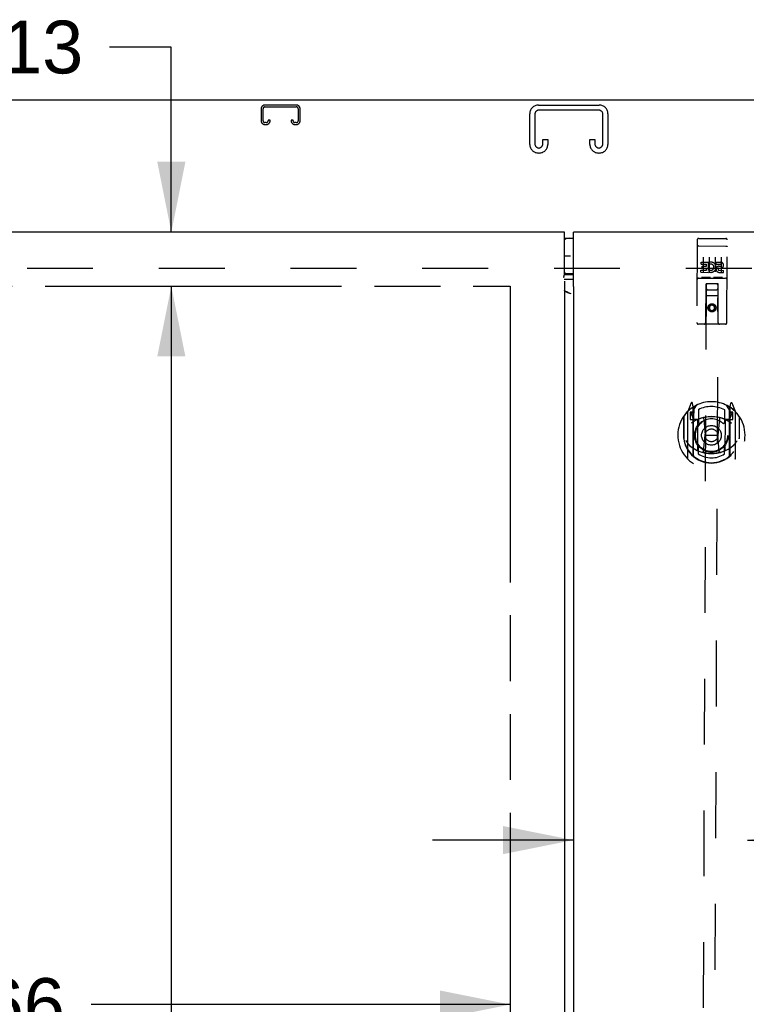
# Model space of a CAD drawing. Header units: inches. Extents: x 0 to 249, y 0 to 161.
# Tile 21 of 22: x 200 to 215, y 100 to 120. Entities that reach past the tile are written whole.
import ezdxf

# ---------------------------------------------------------------- set-up
doc = ezdxf.new("R2010")
doc.units = ezdxf.units.IN
doc.header["$LTSCALE"] = 13.713587
doc.header["$MEASUREMENT"] = 0
doc.linetypes.add('HIDDEN', pattern=[0.2, 0.1, -0.1])
doc.linetypes.add('PHANTOM', pattern=[0.8, 0.45, -0.05, 0.1, -0.05, 0.1, -0.05])
doc.layers.get('0').update_dxf_attribs({"linetype": 'CONTINUOUS'})
for name, color, linetype in [('02___PRT_ALL_AXES', 7, 'CONTINUOUS'), ('AVAILABLE_DOOR_SPACE', 7, 'CONTINUOUS'), ('DEFAULT_2', 8, 'HIDDEN'), ('DIMENSIONS', 7, 'CONTINUOUS'), ('GASKET', 7, 'CONTINUOUS')]:
    doc.layers.add(name, color=color, linetype=linetype)
doc.styles.get("Standard").update_dxf_attribs({"font": 'arial.ttf'})
doc.dimstyles.new('DIMSTYLE_1', dxfattribs={"dimtxt": 1.10002, "dimasz": 1.466694, "dimexe": 0.09, "dimexo": 0.07, "dimgap": 0.0375, "dimtad": 0, "dimtih": 1, "dimtoh": 1, "dimzin": 4, "dimdsep": 46, "dimtxsty": 'Standard', "dimblk": '_FILLED', "dimblk1": '_FILLED', "dimblk2": '_FILLED', "dimcen": 0.09, "dimazin": 1, "dimtfac": 1, "dimtdec": 3, "dimtofl": 0, "dimtmove": 0, "dimatfit": 3, "dimldrblk": '_FILLED', "dimfxl": 1, "dimtolj": 1, "dimtzin": 4, "dimarcsym": 0})

# ---------------------------------------------------------------- blocks, each defined once
blk = doc.blocks.new('_FILLED')
at = {"color": 0, "linetype": 'ByBlock'}
blk.add_solid([(0, 0), (-1, 0.2), (-1, -0.2)], dxfattribs=at)
blk = doc.blocks.new('*D21')
at = {"layer": 'DIMENSIONS', "color": 2, "linetype": 'Continuous'}
for p, q in [((202.822, 114.757), (202.822, 85.732)), ((202.822, 54.507), (202.822, 81.882))]:
    blk.add_line(p, q, dxfattribs=at)
at = {"layer": 'DIMENSIONS', "color": 2, "linetype": 'Continuous', "xscale": 1.4666938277, "yscale": 1.4666938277, "zscale": 1.4666938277}
for p, rotation in [((202.822, 114.757), 90), ((202.822, 54.507), 270)]:
    blk.add_blockref('_FILLED', p, dxfattribs=dict(at, rotation=rotation))
at = {"layer": 'DIMENSIONS', "color": 2, "linetype": 'Continuous', "insert": (202.822, 85.182), "char_height": 1.1, "width": 3.84394, "attachment_point": 2, "line_spacing_factor": 0.9}
blk.add_mtext('60.25\\Ptyp.', dxfattribs=at)
blk = doc.blocks.new('*D22')
at = {"layer": 'DIMENSIONS', "color": 2, "linetype": 'Continuous'}
for p, q in [((211.191, 103.217), (208.258, 103.217)), ((214.816, 103.217), (217.347, 103.217))]:
    blk.add_line(p, q, dxfattribs=at)
at = {"layer": 'DIMENSIONS', "color": 2, "linetype": 'Continuous', "xscale": 1.4666938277, "yscale": 1.4666938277, "zscale": 1.4666938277}
blk.add_blockref('_FILLED', (211.191, 103.217), dxfattribs=at)
at = {"layer": 'DIMENSIONS', "color": 2, "linetype": 'Continuous', "xscale": 1.4666938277, "yscale": 1.4666938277, "zscale": 1.4666938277, "rotation": 180}
blk.add_blockref('_FILLED', (214.816, 103.217), dxfattribs=at)
at = {"layer": 'DIMENSIONS', "color": 2, "linetype": 'Continuous', "insert": (217.898, 103.767), "char_height": 1.1, "width": 2.98927, "attachment_point": 1, "line_spacing_factor": 0.9}
blk.add_mtext('3.63', dxfattribs=at)
blk = doc.blocks.new('*D26')
at = {"layer": 'DIMENSIONS', "color": 2, "linetype": 'Continuous'}
for p, q in [((189.223, 99.792), (196.211, 99.792)), ((209.879, 99.792), (201.155, 99.792))]:
    blk.add_line(p, q, dxfattribs=at)
at = {"layer": 'DIMENSIONS', "color": 2, "linetype": 'Continuous', "xscale": 1.4666938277, "yscale": 1.4666938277, "zscale": 1.4666938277, "rotation": 180}
blk.add_blockref('_FILLED', (189.223, 99.792), dxfattribs=at)
at = {"layer": 'DIMENSIONS', "color": 2, "linetype": 'Continuous', "xscale": 1.4666938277, "yscale": 1.4666938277, "zscale": 1.4666938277}
blk.add_blockref('_FILLED', (209.879, 99.792), dxfattribs=at)
at = {"layer": 'DIMENSIONS', "color": 2, "linetype": 'Continuous', "insert": (198.683, 100.342), "char_height": 1.1, "width": 3.84394, "attachment_point": 2, "line_spacing_factor": 0.9}
blk.add_mtext('20.66', dxfattribs=at)
blk = doc.blocks.new('*D29')
at = {"layer": 'DIMENSIONS', "color": 2, "linetype": 'Continuous'}
for p, q in [((202.822, 119.736), (201.538, 119.736)), ((202.822, 115.882), (202.822, 119.736)), ((202.822, 114.757), (202.822, 111.824))]:
    blk.add_line(p, q, dxfattribs=at)
at = {"layer": 'DIMENSIONS', "color": 2, "linetype": 'Continuous', "xscale": 1.4666938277, "yscale": 1.4666938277, "zscale": 1.4666938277}
for p, rotation in [((202.822, 115.882), 270), ((202.822, 114.757), 90)]:
    blk.add_blockref('_FILLED', p, dxfattribs=dict(at, rotation=rotation))
at = {"layer": 'DIMENSIONS', "color": 2, "linetype": 'Continuous', "insert": (200.988, 120.286), "char_height": 1.1, "width": 2.98927, "attachment_point": 3, "line_spacing_factor": 0.9}
blk.add_mtext('1.13', dxfattribs=at)

msp = doc.modelspace()

# ---------------------------------------------------------------- linework, layer by layer
at = {"color": 3, "linetype": 'Continuous'}
for p, q in [((235.046, 118.632), (187.15, 118.632)), ((211.004, 115.882), (187.473, 115.882)), ((211.004, 114.992), (211.004, 115.882)), ((211.191, 114.781), (211.191, 115.882)), ((234.723, 115.882), (211.191, 115.882)), ((211.004, 114.858), (211.004, 54.406)), ((211.191, 114.897), (211.027, 114.897)), ((211.191, 114.723), (211.191, 54.541)), ((211.198, 114.723), (211.191, 114.723)), ((211.198, 114.723), (211.202, 114.728)), ((211.09, 114.613), (211.098, 114.616)), ((211.098, 114.61), (211.106, 114.613))]:
    msp.add_line(p, q, dxfattribs=at)
at = {"color": 7, "linetype": 'Continuous'}
for p, q in [((211.004, 115.752), (211.191, 115.752)), ((211.191, 115.012), (211.004, 115.012)), ((211.004, 114.995), (211.006, 114.995)), ((211.027, 114.996), (211.191, 114.996)), ((211.071, 114.62), (211.076, 114.626)), ((211.111, 114.605), (211.118, 114.607))]:
    msp.add_line(p, q, dxfattribs=at)
at = {"color": 3, "linetype": 'Continuous'}
for points in [[(210.994, 114.937), (210.992, 114.94), (210.992, 114.941), (210.991, 114.941), (210.991, 114.942), (210.991, 114.943), (210.991, 114.943), (210.991, 114.944), (210.991, 114.944), (210.992, 114.945), (210.992, 114.945), (210.993, 114.946), (210.993, 114.947), (210.994, 114.949), (210.995, 114.95), (210.996, 114.952), (210.996, 114.954), (210.997, 114.956), (210.998, 114.958), (210.998, 114.961), (210.999, 114.963), (211, 114.967), (211.001, 114.97), (211.001, 114.974), (211.002, 114.978), (211.003, 114.982), (211.003, 114.987), (211.004, 114.992)], [(210.997, 114.933), (210.996, 114.935), (210.994, 114.937)], [(211.027, 114.897), (211.022, 114.897), (211.017, 114.896), (211.011, 114.896), (211.006, 114.896), (211.002, 114.895)], [(211.017, 114.648), (211.013, 114.651), (211.01, 114.655), (211.007, 114.658), (211.005, 114.661), (211.004, 114.665), (211.004, 114.668)], [(211.146, 114.593), (211.128, 114.602), (211.11, 114.611), (211.092, 114.619), (211.074, 114.627), (211.056, 114.635), (211.038, 114.641), (211.019, 114.647), (211.016, 114.648)], [(211.146, 114.593), (211.126, 114.6), (211.116, 114.603), (211.106, 114.607), (211.097, 114.61), (211.087, 114.614), (211.078, 114.617), (211.069, 114.62), (211.061, 114.624), (211.053, 114.627), (211.046, 114.631), (211.039, 114.634), (211.032, 114.638), (211.027, 114.641), (211.021, 114.644), (211.017, 114.648)], [(211.202, 114.728), (211.203, 114.729), (211.204, 114.73), (211.204, 114.731), (211.205, 114.732), (211.205, 114.732), (211.205, 114.733), (211.205, 114.733), (211.204, 114.734), (211.204, 114.734), (211.204, 114.735), (211.203, 114.735), (211.203, 114.736), (211.202, 114.737), (211.202, 114.738), (211.201, 114.739), (211.2, 114.741), (211.2, 114.742), (211.199, 114.744), (211.198, 114.746), (211.198, 114.748), (211.197, 114.75), (211.196, 114.753), (211.196, 114.756), (211.195, 114.758), (211.195, 114.761), (211.194, 114.764), (211.194, 114.767), (211.193, 114.77), (211.193, 114.773), (211.192, 114.777), (211.191, 114.781)]]:
    msp.add_lwpolyline(points, dxfattribs=at)
at = {"color": 7, "linetype": 'Continuous'}
msp.add_lwpolyline([(211.006, 114.995), (211.011, 114.996), (211.017, 114.996), (211.022, 114.996), (211.027, 114.996)], dxfattribs=at)
for centre, start, end in [((211.101, 115.572), 90, 122.8107), ((211.101, 115.192), 237.1893, 270)]:
    msp.add_arc(centre, 0.18, start, end, dxfattribs=at)
at = {"layer": '02___PRT_ALL_AXES', "color": 8, "linetype": 'HIDDEN'}
for p, q in [((213.8, 115.75), (214.365, 115.748)), ((213.848, 115.044), (213.848, 115.086)), ((213.848, 115.086), (213.962, 115.086)), ((213.849, 115.215), (213.849, 115.257)), ((213.849, 115.257), (214.005, 115.257)), ((213.849, 115.215), (213.962, 115.214)), ((213.87, 115.13), (213.87, 115.172)), ((213.87, 115.172), (213.962, 115.172)), ((213.87, 115.13), (213.962, 115.129)), ((213.962, 115.172), (213.962, 115.214)), ((213.962, 115.086), (213.962, 115.129)), ((214.004, 115.043), (214.004, 115.056)), ((214.008, 115.054), (214.004, 115.056)), ((214.005, 115.079), (214.005, 115.257)), ((214.005, 115.079), (214.018, 115.097)), ((214.029, 115.208), (214.013, 115.248)), ((214.161, 115.213), (214.162, 115.256)), ((214.161, 115.213), (214.254, 115.213)), ((214.162, 115.256), (214.254, 115.256)), ((214.221, 115.128), (214.267, 115.128)), ((214.225, 115.169), (214.254, 115.169)), ((214.225, 115.085), (214.317, 115.084)), ((214.317, 115.042), (214.317, 115.084)), ((213.797, 114.922), (214.362, 114.92)), ((213.848, 115.044), (214.004, 115.043)), ((214.225, 115.042), (214.317, 115.042))]:
    msp.add_line(p, q, dxfattribs=at)
msp.add_circle((214.077, 114.304), 0.085, dxfattribs=at)
for centre, radius, start, end in [((214.055, 115.15), 0.107, 244.0335, 113.1726), ((214.055, 115.15), 0.0639, 234.6594, 113.1725), ((214.225, 115.106), 0.0635, 89.7699, 269.7699), ((214.225, 115.107), 0.0219, 100.0769, 269.7699), ((214.254, 115.191), 0.0644, 282.0694, 89.8474), ((214.254, 115.191), 0.0219, 269.671, 89.7699)]:
    msp.add_arc(centre, radius, start, end, dxfattribs=at)
at = {"layer": 'AVAILABLE_DOOR_SPACE', "color": 4, "linetype": 'PHANTOM'}
for p, q in [((189.223, 114.757), (209.879, 114.757)), ((209.879, 114.757), (209.879, 54.507))]:
    msp.add_line(p, q, dxfattribs=at)
at = {"layer": 'DEFAULT_2', "color": 8, "linetype": 'HIDDEN'}
for p, q in [((204.691, 118.448), (204.691, 118.202)), ((204.731, 118.202), (204.731, 118.448)), ((205.424, 118.528), (204.771, 118.528)), ((204.771, 118.488), (205.424, 118.488)), ((205.464, 118.448), (205.464, 118.202)), ((205.504, 118.202), (205.504, 118.448)), ((210.285, 117.708), (210.285, 118.348)), ((210.389, 118.334), (210.389, 117.722)), ((210.465, 118.528), (211.73, 118.528)), ((211.716, 118.424), (210.479, 118.424)), ((211.806, 117.722), (211.806, 118.334)), ((211.91, 118.348), (211.91, 117.708)), ((204.799, 118.162), (204.771, 118.162)), ((204.839, 118.216), (204.839, 118.202)), ((204.879, 118.216), (204.839, 118.216)), ((204.879, 118.202), (204.879, 118.216)), ((205.316, 118.216), (205.316, 118.202)), ((205.356, 118.216), (205.316, 118.216)), ((205.356, 118.202), (205.356, 118.216)), ((205.424, 118.162), (205.396, 118.162)), ((204.771, 118.122), (204.799, 118.122)), ((205.396, 118.122), (205.424, 118.122)), ((210.556, 117.722), (210.556, 117.809)), ((210.556, 117.809), (210.66, 117.809)), ((210.66, 117.809), (210.66, 117.708)), ((211.535, 117.708), (211.535, 117.809)), ((211.535, 117.809), (211.639, 117.809)), ((211.639, 117.809), (211.639, 117.722)), ((210.48, 117.528), (210.465, 117.528)), ((211.73, 117.528), (211.715, 117.528)), ((213.77, 115.72), (213.763, 113.995)), ((213.865, 115.75), (214.05, 115.749)), ((214.115, 115.749), (214.3, 115.748)), ((214.388, 113.993), (214.395, 115.718)), ((213.787, 115.592), (213.786, 115.591)), ((213.786, 115.591), (213.786, 115.591)), ((213.788, 115.592), (213.787, 115.592)), ((213.789, 115.592), (213.788, 115.592)), ((213.79, 115.592), (213.789, 115.592)), ((213.79, 115.592), (213.79, 115.592)), ((213.791, 115.592), (213.79, 115.592)), ((213.792, 115.592), (213.791, 115.592)), ((213.793, 115.592), (213.792, 115.592)), ((213.794, 115.592), (213.793, 115.592)), ((213.794, 115.592), (213.794, 115.592)), ((213.795, 115.592), (213.794, 115.592)), ((213.796, 115.592), (213.795, 115.592)), ((213.797, 115.592), (213.796, 115.592)), ((213.798, 115.592), (213.797, 115.592)), ((213.799, 115.592), (213.798, 115.592)), ((213.799, 115.592), (213.799, 115.592)), ((213.799, 115.592), (214.365, 115.59)), ((214.365, 115.59), (214.366, 115.59)), ((214.366, 115.59), (214.366, 115.59)), ((214.366, 115.59), (214.367, 115.59)), ((214.367, 115.59), (214.368, 115.59)), ((214.368, 115.59), (214.369, 115.59)), ((214.369, 115.59), (214.37, 115.59)), ((214.37, 115.59), (214.371, 115.59)), ((214.371, 115.59), (214.371, 115.59)), ((214.371, 115.59), (214.372, 115.59)), ((214.372, 115.59), (214.373, 115.59)), ((214.373, 115.59), (214.374, 115.589)), ((214.374, 115.589), (214.375, 115.589)), ((214.375, 115.589), (214.375, 115.589)), ((214.375, 115.589), (214.376, 115.589)), ((214.376, 115.589), (214.377, 115.589)), ((214.377, 115.589), (214.378, 115.589)), ((213.894, 115.359), (213.893, 115.053)), ((214.019, 115.358), (214.018, 115.052)), ((214.144, 115.358), (214.143, 115.052)), ((214.269, 115.357), (214.268, 115.051)), ((188.848, 115.132), (233.348, 115.132)), ((213.797, 114.922), (214.362, 114.92)), ((214.041, 114.937), (213.869, 114.938)), ((214.291, 114.936), (214.119, 114.937)), ((213.954, 114.805), (213.842, 86.803)), ((213.946, 113.995), (213.953, 114.805)), ((213.954, 114.805), (213.953, 114.805)), ((214.204, 114.804), (213.954, 114.805)), ((213.994, 114.679), (214.164, 114.679)), ((214.092, 86.802), (214.204, 114.804)), ((214.206, 114.804), (214.204, 114.804)), ((214.206, 113.993), (214.206, 114.804)), ((214.206, 114.554), (213.951, 114.555)), ((214.015, 114.34), (214.014, 114.268)), ((214.014, 114.268), (214.025, 114.274)), ((214.014, 114.268), (214.077, 114.232)), ((214.077, 114.376), (214.015, 114.34)), ((214.015, 114.34), (214.025, 114.334)), ((214.077, 114.364), (214.025, 114.334)), ((214.025, 114.334), (214.025, 114.274)), ((214.025, 114.274), (214.077, 114.243)), ((214.077, 114.376), (214.077, 114.364)), ((214.14, 114.34), (214.077, 114.376)), ((214.13, 114.334), (214.077, 114.364)), ((214.077, 114.243), (214.13, 114.273)), ((214.077, 114.232), (214.139, 114.267)), ((214.077, 114.232), (214.077, 114.243)), ((214.14, 114.34), (214.13, 114.334)), ((214.13, 114.273), (214.13, 114.334)), ((214.139, 114.267), (214.13, 114.273)), ((214.139, 114.267), (214.14, 114.34)), ((214.358, 113.963), (213.793, 113.965)), ((213.644, 112.322), (213.573, 112.147)), ((213.665, 112.222), (213.665, 112.222)), ((213.665, 112.222), (213.665, 112.222)), ((213.665, 112.222), (213.665, 112.222)), ((213.686, 112.238), (213.672, 112.319)), ((213.682, 111.222), (213.686, 112.238)), ((213.69, 111.227), (213.694, 112.23)), ((213.694, 112.171), (213.764, 112.28)), ((213.696, 112.205), (213.695, 111.998)), ((213.794, 112.183), (213.793, 111.93)), ((214.374, 112.277), (214.444, 112.168)), ((214.44, 111.224), (214.444, 112.227)), ((214.44, 111.995), (214.441, 112.202)), ((214.451, 112.235), (214.447, 111.219)), ((214.466, 112.316), (214.451, 112.235)), ((214.473, 112.218), (214.468, 112.221)), ((214.564, 112.143), (214.495, 112.318)), ((213.486, 112.041), (213.484, 111.653)), ((213.493, 112.044), (213.491, 111.586)), ((213.568, 112.136), (213.565, 111.169)), ((213.626, 112.131), (213.625, 111.981)), ((213.625, 111.981), (213.685, 111.981)), ((213.686, 112.131), (213.626, 112.131)), ((213.634, 112.103), (213.663, 112.057)), ((213.693, 112.111), (213.638, 112.111)), ((213.785, 111.979), (213.713, 111.98)), ((213.715, 111.978), (213.781, 111.977)), ((213.905, 111.995), (213.934, 111.651)), ((214.231, 111.994), (214.199, 111.65)), ((214.343, 111.928), (214.344, 112.18)), ((214.423, 111.977), (214.35, 111.977)), ((214.498, 112.108), (214.443, 112.108)), ((214.45, 111.978), (214.51, 111.978)), ((214.511, 112.128), (214.451, 112.128)), ((214.473, 112.054), (214.502, 112.1)), ((214.51, 111.978), (214.511, 112.128)), ((214.565, 111.165), (214.568, 112.132)), ((214.643, 112.039), (214.641, 111.581)), ((214.649, 111.648), (214.651, 112.036)), ((213.783, 111.338), (213.785, 111.97)), ((214.35, 111.967), (214.348, 111.336)), ((214.354, 111.975), (214.42, 111.975)), ((213.484, 111.653), (213.499, 111.653)), ((213.491, 111.586), (213.491, 111.583)), ((213.902, 111.312), (213.934, 111.651)), ((213.934, 111.651), (214.199, 111.65)), ((214.228, 111.31), (214.199, 111.65)), ((214.649, 111.648), (214.634, 111.648)), ((214.641, 111.581), (214.641, 111.579)), ((213.79, 111.369), (213.79, 111.266)), ((214.34, 111.264), (214.34, 111.367))]:
    msp.add_line(p, q, dxfattribs=at)
for points in [[(213.786, 115.591), (213.785, 115.591), (213.785, 115.591), (213.785, 115.591), (213.784, 115.591), (213.784, 115.591), (213.783, 115.591), (213.783, 115.591), (213.783, 115.591), (213.782, 115.591), (213.782, 115.591), (213.782, 115.591), (213.781, 115.591), (213.781, 115.591), (213.781, 115.591), (213.78, 115.59), (213.78, 115.59), (213.78, 115.59), (213.779, 115.59), (213.779, 115.59), (213.779, 115.59), (213.779, 115.59), (213.778, 115.59), (213.778, 115.59), (213.778, 115.59), (213.777, 115.59), (213.777, 115.59), (213.777, 115.59), (213.777, 115.59), (213.776, 115.589), (213.776, 115.589), (213.776, 115.589), (213.776, 115.589), (213.775, 115.589), (213.775, 115.589), (213.775, 115.589), (213.775, 115.589), (213.774, 115.589), (213.774, 115.589), (213.774, 115.589), (213.774, 115.588), (213.774, 115.588), (213.773, 115.588), (213.773, 115.588), (213.773, 115.588), (213.773, 115.588), (213.773, 115.588), (213.772, 115.588), (213.772, 115.588), (213.772, 115.588), (213.772, 115.588), (213.772, 115.587), (213.772, 115.587), (213.771, 115.587), (213.771, 115.587), (213.771, 115.587), (213.771, 115.587), (213.771, 115.587), (213.771, 115.587), (213.771, 115.587), (213.771, 115.587), (213.771, 115.586), (213.77, 115.586), (213.77, 115.586), (213.77, 115.586), (213.77, 115.586), (213.77, 115.586), (213.77, 115.586), (213.77, 115.586), (213.77, 115.586), (213.77, 115.586), (213.77, 115.585), (213.77, 115.585), (213.77, 115.585), (213.77, 115.585), (213.77, 115.585), (213.77, 115.585), (213.77, 115.585)], [(214.378, 115.589), (214.379, 115.589), (214.379, 115.589), (214.379, 115.589), (214.38, 115.589), (214.38, 115.589), (214.38, 115.589), (214.381, 115.589), (214.381, 115.589), (214.381, 115.589), (214.382, 115.588), (214.382, 115.588), (214.382, 115.588), (214.383, 115.588), (214.383, 115.588), (214.383, 115.588), (214.384, 115.588), (214.384, 115.588), (214.384, 115.588), (214.385, 115.588), (214.385, 115.588), (214.385, 115.588), (214.386, 115.588), (214.386, 115.588), (214.386, 115.588), (214.387, 115.587), (214.387, 115.587), (214.387, 115.587), (214.387, 115.587), (214.388, 115.587), (214.388, 115.587), (214.388, 115.587), (214.389, 115.587), (214.389, 115.587), (214.389, 115.587), (214.389, 115.587), (214.389, 115.587), (214.39, 115.586), (214.39, 115.586), (214.39, 115.586), (214.39, 115.586), (214.391, 115.586), (214.391, 115.586), (214.391, 115.586), (214.391, 115.586), (214.391, 115.586), (214.392, 115.586), (214.392, 115.586), (214.392, 115.585), (214.392, 115.585), (214.392, 115.585), (214.392, 115.585), (214.393, 115.585), (214.393, 115.585), (214.393, 115.585), (214.393, 115.585), (214.393, 115.585), (214.393, 115.585), (214.393, 115.584), (214.394, 115.584), (214.394, 115.584), (214.394, 115.584), (214.394, 115.584), (214.394, 115.584), (214.394, 115.584), (214.394, 115.584), (214.394, 115.584), (214.394, 115.584), (214.394, 115.583), (214.394, 115.583), (214.395, 115.583), (214.395, 115.583), (214.395, 115.583), (214.395, 115.583), (214.395, 115.583), (214.395, 115.583), (214.395, 115.583), (214.395, 115.583), (214.395, 115.582), (214.395, 115.582)], [(213.869, 114.938), (213.869, 114.938), (213.868, 114.938), (213.868, 114.938), (213.868, 114.938), (213.868, 114.938), (213.868, 114.938), (213.867, 114.938), (213.867, 114.938), (213.867, 114.938), (213.867, 114.938), (213.867, 114.938), (213.866, 114.938), (213.866, 114.938), (213.866, 114.938), (213.866, 114.938), (213.866, 114.938), (213.866, 114.938), (213.865, 114.938), (213.865, 114.938), (213.865, 114.938), (213.865, 114.938), (213.865, 114.938), (213.865, 114.938), (213.865, 114.938), (213.864, 114.938), (213.864, 114.938), (213.864, 114.938), (213.864, 114.938), (213.864, 114.938), (213.864, 114.938), (213.864, 114.938), (213.864, 114.939), (213.863, 114.939), (213.863, 114.939), (213.863, 114.939), (213.863, 114.939), (213.863, 114.939), (213.863, 114.939), (213.863, 114.939), (213.863, 114.939), (213.863, 114.939), (213.863, 114.939), (213.862, 114.939), (213.862, 114.939), (213.862, 114.939), (213.862, 114.939)], [(214.047, 114.938), (214.047, 114.938), (214.047, 114.938), (214.047, 114.938), (214.047, 114.938), (214.047, 114.938), (214.047, 114.938), (214.047, 114.938), (214.046, 114.938), (214.046, 114.938), (214.046, 114.938), (214.046, 114.938), (214.046, 114.938), (214.046, 114.938), (214.046, 114.938), (214.046, 114.938), (214.046, 114.938), (214.045, 114.938), (214.045, 114.938), (214.045, 114.938), (214.045, 114.938), (214.045, 114.938), (214.045, 114.938), (214.045, 114.938), (214.044, 114.937), (214.044, 114.937), (214.044, 114.937), (214.044, 114.937), (214.044, 114.937), (214.044, 114.937), (214.044, 114.937), (214.043, 114.937), (214.043, 114.937), (214.043, 114.937), (214.043, 114.937), (214.043, 114.937), (214.043, 114.937), (214.042, 114.937), (214.042, 114.937), (214.042, 114.937), (214.042, 114.937), (214.042, 114.937), (214.041, 114.937), (214.041, 114.937), (214.041, 114.937), (214.041, 114.937)], [(214.119, 114.937), (214.119, 114.937), (214.118, 114.937), (214.118, 114.937), (214.118, 114.937), (214.118, 114.937), (214.118, 114.937), (214.117, 114.937), (214.117, 114.937), (214.117, 114.937), (214.117, 114.937), (214.117, 114.937), (214.116, 114.937), (214.116, 114.937), (214.116, 114.937), (214.116, 114.937), (214.116, 114.937), (214.116, 114.937), (214.115, 114.937), (214.115, 114.937), (214.115, 114.937), (214.115, 114.937), (214.115, 114.937), (214.115, 114.937), (214.115, 114.937), (214.114, 114.937), (214.114, 114.937), (214.114, 114.937), (214.114, 114.937), (214.114, 114.937), (214.114, 114.937), (214.114, 114.937), (214.114, 114.938), (214.113, 114.938), (214.113, 114.938), (214.113, 114.938), (214.113, 114.938), (214.113, 114.938), (214.113, 114.938), (214.113, 114.938), (214.113, 114.938), (214.113, 114.938), (214.113, 114.938), (214.112, 114.938), (214.112, 114.938), (214.112, 114.938), (214.112, 114.938)], [(214.297, 114.937), (214.297, 114.937), (214.297, 114.937), (214.297, 114.937), (214.297, 114.937), (214.297, 114.937), (214.297, 114.937), (214.297, 114.937), (214.296, 114.937), (214.296, 114.937), (214.296, 114.937), (214.296, 114.937), (214.296, 114.937), (214.296, 114.937), (214.296, 114.937), (214.296, 114.937), (214.296, 114.937), (214.295, 114.937), (214.295, 114.937), (214.295, 114.937), (214.295, 114.937), (214.295, 114.937), (214.295, 114.937), (214.295, 114.937), (214.294, 114.936), (214.294, 114.936), (214.294, 114.936), (214.294, 114.936), (214.294, 114.936), (214.294, 114.936), (214.294, 114.936), (214.293, 114.936), (214.293, 114.936), (214.293, 114.936), (214.293, 114.936), (214.293, 114.936), (214.293, 114.936), (214.292, 114.936), (214.292, 114.936), (214.292, 114.936), (214.292, 114.936), (214.292, 114.936), (214.291, 114.936), (214.291, 114.936), (214.291, 114.936), (214.291, 114.936)], [(213.534, 111.539), (213.537, 111.534), (213.54, 111.529), (213.543, 111.524), (213.545, 111.519), (213.548, 111.515), (213.551, 111.511), (213.554, 111.506), (213.556, 111.503), (213.559, 111.499), (213.561, 111.495), (213.564, 111.492), (213.566, 111.488), (213.568, 111.485), (213.571, 111.482), (213.573, 111.479), (213.575, 111.476), (213.577, 111.473), (213.579, 111.471), (213.581, 111.468), (213.583, 111.466), (213.585, 111.463), (213.587, 111.461), (213.589, 111.459), (213.591, 111.457), (213.593, 111.455), (213.595, 111.453), (213.597, 111.451), (213.598, 111.449), (213.6, 111.447), (213.602, 111.446), (213.603, 111.444), (213.605, 111.443), (213.607, 111.441), (213.608, 111.44), (213.61, 111.438), (213.611, 111.437)], [(214.52, 111.433), (214.521, 111.435), (214.523, 111.436), (214.525, 111.437), (214.526, 111.439), (214.528, 111.44), (214.529, 111.442), (214.531, 111.444), (214.533, 111.445), (214.535, 111.447), (214.536, 111.449), (214.538, 111.451), (214.54, 111.453), (214.542, 111.455), (214.544, 111.457), (214.546, 111.46), (214.548, 111.462), (214.55, 111.464), (214.552, 111.467), (214.554, 111.47), (214.556, 111.472), (214.559, 111.475), (214.561, 111.478), (214.563, 111.481), (214.566, 111.484), (214.568, 111.488), (214.57, 111.491), (214.573, 111.495), (214.576, 111.498), (214.578, 111.502), (214.581, 111.506), (214.584, 111.511), (214.586, 111.515), (214.589, 111.52), (214.592, 111.524), (214.595, 111.53), (214.599, 111.535)], [(214.253, 111.293), (214.248, 111.291), (214.242, 111.29), (214.237, 111.289), (214.231, 111.287), (214.226, 111.286), (214.22, 111.285), (214.215, 111.283), (214.209, 111.282), (214.204, 111.281), (214.198, 111.28), (214.193, 111.279), (214.187, 111.278), (214.182, 111.277), (214.176, 111.276), (214.171, 111.275), (214.165, 111.275), (214.16, 111.274), (214.154, 111.273), (214.149, 111.273), (214.143, 111.272), (214.138, 111.271), (214.132, 111.271), (214.126, 111.27), (214.121, 111.27), (214.115, 111.269), (214.11, 111.269), (214.104, 111.269), (214.099, 111.268), (214.093, 111.268), (214.087, 111.268), (214.082, 111.268), (214.076, 111.268), (214.071, 111.268), (214.065, 111.268), (214.059, 111.268), (214.054, 111.268), (214.048, 111.268), (214.043, 111.268), (214.037, 111.268), (214.031, 111.269), (214.026, 111.269), (214.02, 111.269), (214.015, 111.27), (214.009, 111.27), (214.003, 111.271), (213.998, 111.271), (213.992, 111.272), (213.987, 111.273), (213.981, 111.273), (213.976, 111.274), (213.97, 111.275), (213.965, 111.275), (213.959, 111.276), (213.954, 111.277), (213.948, 111.278), (213.942, 111.279), (213.937, 111.28), (213.931, 111.281), (213.926, 111.282), (213.921, 111.283), (213.915, 111.285), (213.91, 111.286), (213.904, 111.287), (213.899, 111.289), (213.893, 111.29), (213.888, 111.291), (213.882, 111.293), (213.877, 111.294)]]:
    msp.add_lwpolyline(points, dxfattribs=at)
for centre, radius in [((214.077, 114.304), 0.0845), ((214.066, 111.648), 0.35), ((214.066, 111.648), 0.335), ((214.066, 111.648), 0.205), ((214.066, 111.648), 0.133)]:
    msp.add_circle(centre, radius, dxfattribs=at)
for centre, radius, start, end in [((204.771, 118.448), 0.08, 90, 180), ((204.771, 118.448), 0.04, 90, 180), ((205.424, 118.448), 0.08, 0, 90), ((205.424, 118.448), 0.04, 0, 90), ((210.465, 118.348), 0.18, 90, 180), ((210.479, 118.334), 0.09, 90, 180), ((211.716, 118.334), 0.09, 0, 90), ((211.73, 118.348), 0.18, 0, 90), ((204.771, 118.202), 0.08, 180, 270), ((204.771, 118.202), 0.04, 180, 270), ((204.799, 118.202), 0.08, 270, 360), ((204.799, 118.202), 0.04, 270, 360), ((205.396, 118.202), 0.08, 180, 270), ((205.396, 118.202), 0.04, 180, 270), ((205.424, 118.202), 0.08, 270, 360), ((205.424, 118.202), 0.04, 270, 360), ((210.479, 117.722), 0.09, 180, 270), ((210.466, 117.722), 0.09, 278.2192, 360), ((211.729, 117.722), 0.09, 180, 270), ((211.716, 117.722), 0.09, 278.2192, 360), ((210.465, 117.708), 0.18, 180, 270), ((210.48, 117.708), 0.18, 270, 360), ((211.715, 117.708), 0.18, 180, 270), ((211.73, 117.708), 0.18, 270, 360), ((213.8, 115.72), 0.03, 89.7699, 179.7699), ((214.365, 115.718), 0.03, 359.7699, 89.7699), ((213.797, 114.892), 0.03, 89.7699, 179.7699), ((214.362, 114.89), 0.03, 359.7699, 89.7699), ((213.994, 114.764), 0.04, 89.7699, 179.7699), ((213.994, 114.719), 0.04, 179.7699, 269.7699), ((214.164, 114.764), 0.04, 359.7699, 89.7699), ((214.164, 114.719), 0.04, 269.7699, 359.7699), ((213.793, 113.995), 0.03, 179.7699, 269.7699), ((213.916, 113.995), 0.03, 269.7699, 359.7699), ((214.236, 113.993), 0.03, 179.7699, 269.7699), ((214.358, 113.993), 0.03, 269.7699, 359.7699), ((214.066, 111.65), 0.7, 125.2825, 54.2573), ((214.066, 111.648), 0.7, 35.066, 144.4738), ((213.658, 112.316), 0.015, 9.7699, 157.9658), ((213.674, 112.205), 0.02, 359.7699, 125.2825), ((213.676, 112.205), 0.02, 359.7699, 125.0242), ((213.714, 112.23), 0.02, 121.2387, 179.7691), ((214.066, 111.648), 0.6, 62.4903, 117.0495), ((214.424, 112.227), 0.02, 359.7699, 58.2994), ((214.461, 112.202), 0.02, 54.5156, 179.7699), ((214.464, 112.202), 0.02, 54.2573, 179.7699), ((214.481, 112.313), 0.015, 21.574, 169.7699), ((213.513, 112.043), 0.02, 144.4738, 179.7699), ((213.583, 112.136), 0.015, 134.8447, 179.7699), ((213.638, 112.106), 0.005, 89.7699, 212.4491), ((214.065, 111.338), 0.7, 53.0018, 126.538), ((213.505, 111.957), 0.188, 359.7699, 32.4491), ((213.713, 112), 0.02, 179.7699, 269.7699), ((213.715, 111.998), 0.02, 179.7699, 269.7699), ((213.781, 111.997), 0.02, 269.7699, 293.2339), ((213.8, 111.969), 0.015, 112.7562, 179.7699), ((214.065, 111.336), 0.7, 66.3059, 113.2339), ((214.066, 111.648), 0.343, 48.6438, 130.896), ((213.885, 111.993), 0.02, 4.8495, 105.383), ((214.251, 111.992), 0.02, 74.1568, 174.6903), ((214.335, 111.967), 0.015, 359.7699, 66.7836), ((214.355, 111.995), 0.02, 246.3059, 269.7699), ((214.42, 111.995), 0.02, 269.7699, 359.7699), ((214.423, 111.997), 0.02, 269.7699, 359.7699), ((214.631, 111.952), 0.188, 147.0907, 179.7699), ((214.498, 112.103), 0.005, 327.0907, 89.7699), ((214.553, 112.132), 0.015, 359.7699, 44.6951), ((214.623, 112.039), 0.02, 359.7699, 35.066), ((213.823, 111.93), 0.03, 179.7699, 310.896), ((214.313, 111.928), 0.03, 228.6438, 359.7699), ((214.066, 111.653), 0.583, 180.0163, 359.5235), ((213.511, 111.586), 0.02, 179.7699, 187.4321), ((214.067, 111.658), 0.58, 187.4321, 352.1077), ((214.621, 111.581), 0.02, 352.1077, 359.7699), ((214.068, 111.968), 0.7, 229.2989, 310.2409), ((213.82, 111.369), 0.03, 48.6438, 179.7699), ((214.066, 111.648), 0.343, 228.6438, 310.896), ((214.31, 111.367), 0.03, 359.7699, 130.896), ((213.58, 111.169), 0.015, 179.7699, 224.6951), ((213.697, 111.222), 0.015, 179.7699, 229.4112), ((213.71, 111.227), 0.02, 179.7699, 230.4293), ((213.798, 111.338), 0.015, 179.7699, 246.7836), ((214.067, 111.658), 0.48, 234.816, 304.7238), ((213.883, 111.314), 0.02, 254.1947, 354.6903), ((214.248, 111.312), 0.02, 184.8495, 285.3451), ((214.333, 111.336), 0.015, 292.7562, 359.7699), ((214.42, 111.224), 0.02, 309.1077, 359.7683), ((214.432, 111.219), 0.015, 310.1286, 359.7699), ((214.55, 111.165), 0.015, 314.8447, 359.7699)]:
    msp.add_arc(centre, radius, start, end, dxfattribs=at)
at = {"layer": 'GASKET', "color": 40, "linetype": 'Continuous'}
msp.add_line((211.129, 115.382), (211.004, 115.382), dxfattribs=at)

# ---------------------------------------------------------------- dimensions: what is measured, and where the dimension line sits
at = {"layer": 'DIMENSIONS', "color": 2, "linetype": 'Continuous'}
dim = msp.add_linear_dim(base=(202.821589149, 114.757029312), p1=(187.492739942, 115.882029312), p2=(209.878989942, 114.757029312), angle=270, dimstyle='DIMSTYLE_1', dxfattribs=at)
dim.commit()
dim.dimension.update_dxf_attribs({"geometry": '*D29', "text_midpoint": (199.541224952, 119.729817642), "dimtype": 160})
dim = msp.add_linear_dim(base=(202.822, 114.757), p1=(189.223, 54.507), p2=(189.223, 114.757), angle=90, text='<>\\Ptyp.', dimstyle='DIMSTYLE_1', dxfattribs=at)
dim.commit()
dim.dimension.update_dxf_attribs({"geometry": '*D21', "text_midpoint": (202.822, 83.807), "dimtype": 160})
for base, p1, p2, picture, middle in [((209.879, 99.792), (189.223, 54.507), (209.879, 114.757), '*D26', (198.668, 99.786)), ((214.816489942, 103.216918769), (211.191489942, 114.491050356), (214.816489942, 85.507029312), '*D22', (219.390711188, 103.21078273))]:
    dim = msp.add_linear_dim(base=base, p1=p1, p2=p2, dimstyle='DIMSTYLE_1', dxfattribs=at)
    dim.commit()
    dim.dimension.update_dxf_attribs({"geometry": picture, "text_midpoint": middle, "dimtype": 160})

doc.saveas('drawing.dxf')
